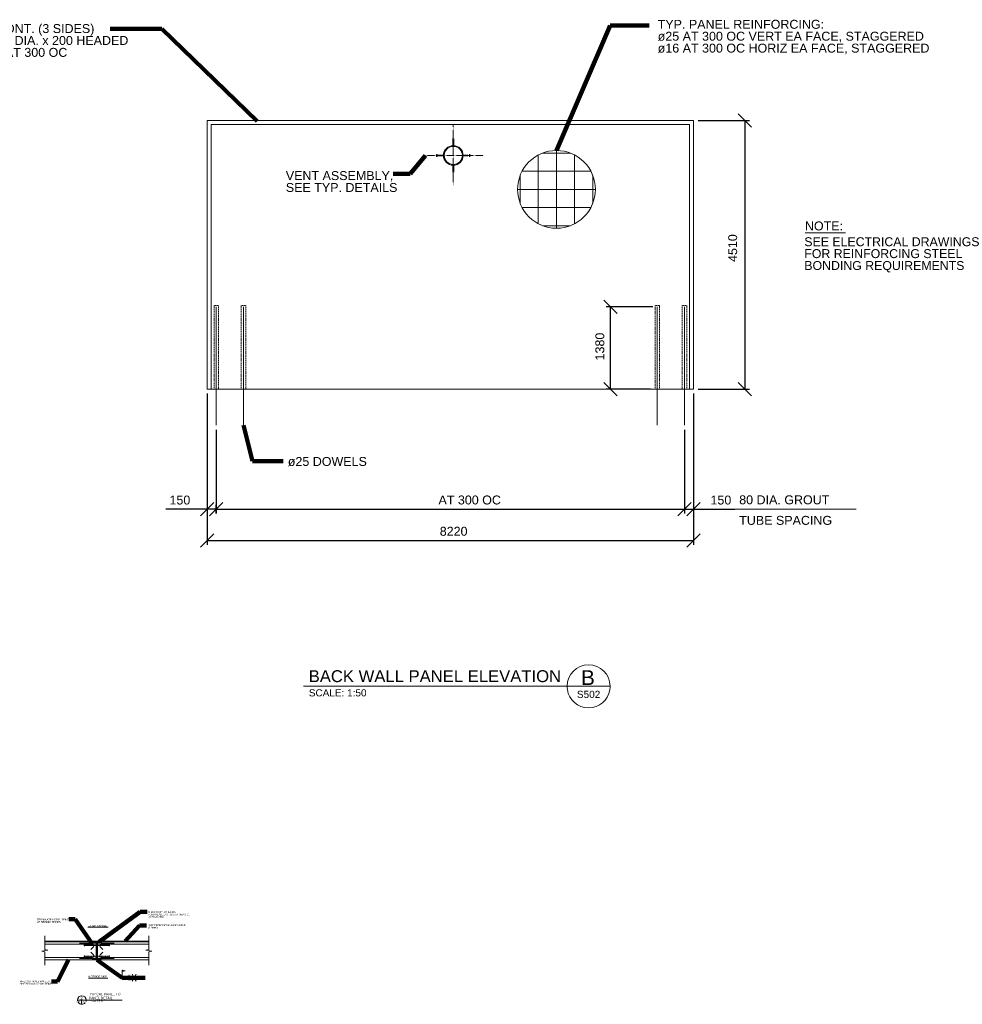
# Model space of a CAD drawing. Header units: inches. Extents: x -17073 to 14321, y -791 to 15809.
# Tile 2 of 2: x -1508 to 14321, y -746 to 15796. Entities that reach past the tile are written whole.
import ezdxf

# ---------------------------------------------------------------- set-up
doc = ezdxf.new("R2010")
doc.units = ezdxf.units.IN
doc.header["$LTSCALE"] = 0.5
doc.header["$MEASUREMENT"] = 0
for name, pattern in [('CENTER2', [1.125, 0.75, -0.125, 0.125, -0.125]), ('DASHED', [0.75, 0.5, -0.25]), ('DGN2', [40.699456, 20.349728, -20.349728]), ('DGN3', [61.049184, 40.699456, -20.349728]), ('HIDDEN2', [0.1875, 0.125, -0.0625])]:
    doc.linetypes.add(name, pattern=pattern)
doc.layers.get('Defpoints').update_dxf_attribs({"color": 5, "lineweight": 0})
for name, color, linetype, lineweight in [('G-ANN-TTLB', 7, 'Continuous', 0), ('G-ANNO-DIM', 1, 'Continuous', 0), ('G-ANNO-TEXT', 7, 'Continuous', 0), ('Level 1', 7, 'Continuous', 0), ('S-ANNO-DIMS', 2, 'Continuous', 0), ('S-ANNO-TEXT', 3, 'Continuous', 0), ('S-FNDN-WALL-CONC', 4, 'Continuous', 0), ('S-REIN-RBAR', 5, 'Continuous', 13), ('S-SECT-RBAR', 5, 'Continuous', 0), ('S-STRL-MISC', 2, 'Continuous', 0), ('S-WALL-LOAD', 3, 'Continuous', 13)]:
    doc.layers.add(name, color=color, linetype=linetype, lineweight=lineweight)
doc.styles.add('1 10', font='arial.ttf', dxfattribs={"height": 30})
doc.styles.add('1 20', font='arial.ttf', dxfattribs={"height": 60})
doc.styles.add('1 50', font='arial.ttf', dxfattribs={"height": 150})
doc.styles.get("Standard").update_dxf_attribs({"font": 'ARCHSTYL.shx', "width": 0.75, "height": 50.8})
doc.styles.add('SUBTITLE 4.7625', font='romans.shx', dxfattribs={"width": 0.8, "height": 4762.5})
doc.styles.add('TITLE20', font='simplex.shx', dxfattribs={"height": 127000})
doc.dimstyles.new('1 10', dxfattribs={"dimtxt": 30, "dimasz": 45, "dimexe": 15, "dimexo": 15, "dimgap": 15, "dimtad": 1, "dimdec": 0, "dimlfac": 0.003281, "dimzin": 11, "dimdsep": 46, "dimlunit": 3, "dimtxsty": '1 10', "dimblk1": 'OBLIQUE', "dimblk2": 'OBLIQUE', "dimsah": 1, "dimcen": 0, "dimadec": 4, "dimazin": 3, "dimtfac": 1, "dimtdec": 0, "dimtix": 1, "dimtofl": 0, "dimtmove": 0, "dimatfit": 3, "dimfxl": 1, "dimtolj": 1, "dimtzin": 0, "dimarcsym": 0})
doc.dimstyles.new('1 20', dxfattribs={"dimtxt": 60, "dimasz": 90, "dimexe": 30, "dimexo": 30, "dimgap": 30, "dimtad": 1, "dimdec": 0, "dimlfac": 0.003281, "dimzin": 11, "dimdsep": 46, "dimlunit": 3, "dimtxsty": '1 20', "dimblk1": 'OBLIQUE', "dimblk2": 'OBLIQUE', "dimsah": 1, "dimcen": 0, "dimadec": 4, "dimazin": 3, "dimtfac": 1, "dimtdec": 0, "dimtix": 1, "dimtofl": 0, "dimtmove": 0, "dimatfit": 3, "dimfxl": 1, "dimtolj": 1, "dimtzin": 0, "dimarcsym": 0})
doc.dimstyles.new('1 50', dxfattribs={"dimtxt": 150, "dimasz": 225, "dimexe": 75, "dimexo": 75, "dimgap": 75, "dimtad": 1, "dimdec": 0, "dimlfac": 0.003281, "dimzin": 11, "dimdsep": 46, "dimlunit": 5, "dimtxsty": '1 50', "dimblk1": 'OBLIQUE', "dimblk2": 'OBLIQUE', "dimsah": 1, "dimcen": 0, "dimadec": 4, "dimazin": 3, "dimtfac": 1, "dimtdec": 0, "dimtix": 1, "dimtofl": 0, "dimtmove": 0, "dimatfit": 3, "dimfxl": 1, "dimtolj": 1, "dimtzin": 0, "dimarcsym": 0})

# ---------------------------------------------------------------- blocks, each defined once
blk = doc.blocks.new('AnonymousCell')
at = {"layer": 'G-ANNO-TEXT', "linetype": 'DGN2'}
for p, q in [((-102, 10), (-102, -10)), ((-92, 13), (-98, 13)), ((-89, 10), (-89, -10)), ((102, 6), (-89, 6)), ((-92, -13), (-98, -13))]:
    blk.add_line(p, q, dxfattribs=at)
at = {"layer": 'G-ANNO-TEXT', "linetype": 'DGN2', "flags": 128}
blk.add_lwpolyline([(102, 6), (102, -6), (-89, -6)], dxfattribs=at)
at = {"layer": 'G-ANNO-TEXT', "linetype": 'DGN2'}
for centre, start, end in [((-98, 10), 90, 180), ((-92, 10), 0, 90), ((-98, -10), 180, 270), ((-92, -10), 270, 0)]:
    blk.add_arc(centre, 3.17, start, end, dxfattribs=at)
blk = doc.blocks.new('AnonymousCell1')
at = {"layer": 'G-ANNO-TEXT'}
for p, q in [((-102, -10), (-102, 10)), ((-92, 13), (-98, 13)), ((-89, -10), (-89, 10)), ((-92, -13), (-98, -13)), ((102, -6), (-89, -6))]:
    blk.add_line(p, q, dxfattribs=at)
at = {"layer": 'G-ANNO-TEXT', "flags": 128}
blk.add_lwpolyline([(102, -6), (102, 6), (-89, 6)], dxfattribs=at)
at = {"layer": 'G-ANNO-TEXT'}
for centre, start, end in [((-98, 10), 90, 180), ((-92, 10), 0, 90), ((-98, -10), 180, 270), ((-92, -10), 270, 0)]:
    blk.add_arc(centre, 3.17, start, end, dxfattribs=at)
blk = doc.blocks.new('AnonymousCell2')
at = {"layer": 'G-ANNO-TEXT', "linetype": 'DGN2'}
for p, q in [((-102, 6), (89, 6)), ((89, 10), (89, -10)), ((92, 13), (98, 13)), ((102, 10), (102, -10)), ((92, -13), (98, -13))]:
    blk.add_line(p, q, dxfattribs=at)
at = {"layer": 'G-ANNO-TEXT', "linetype": 'DGN2', "flags": 128}
blk.add_lwpolyline([(-102, 6), (-102, -6), (89, -6)], dxfattribs=at)
at = {"layer": 'G-ANNO-TEXT', "linetype": 'DGN2'}
for centre, start, end in [((92, 10), 90, 180), ((98, 10), 0, 90), ((92, -10), 180, 270), ((98, -10), 270, 0)]:
    blk.add_arc(centre, 3.17, start, end, dxfattribs=at)
blk = doc.blocks.new('AnonymousCell3')
at = {"layer": 'G-ANNO-TEXT'}
for p, q in [((89, -10), (89, 10)), ((92, 13), (98, 13)), ((102, -10), (102, 10)), ((-102, -6), (89, -6)), ((92, -13), (98, -13))]:
    blk.add_line(p, q, dxfattribs=at)
at = {"layer": 'G-ANNO-TEXT', "flags": 128}
blk.add_lwpolyline([(-102, -6), (-102, 6), (89, 6)], dxfattribs=at)
at = {"layer": 'G-ANNO-TEXT'}
for centre, start, end in [((92, 10), 90, 180), ((98, 10), 0, 90), ((92, -10), 180, 270), ((98, -10), 270, 0)]:
    blk.add_arc(centre, 3.17, start, end, dxfattribs=at)
blk = doc.blocks.new('_Oblique')
at = {"color": 0, "linetype": 'ByBlock', "lineweight": -2}
blk.add_line((-0.5, -0.5), (0.5, 0.5), dxfattribs=at)
blk = doc.blocks.new('field')
at = {"layer": 'Level 1'}
for p, q in [((0, 0), (0, 127)), ((48, 114), (0, 127)), ((48, 114), (0, 102))]:
    blk.add_line(p, q, dxfattribs=at)
at = {"layer": 'Level 1', "flags": 128}
for points in [[(1, 126), (44, 114), (1, 103), (1, 126)], [(2, 124), (40, 114), (2, 104), (2, 124)], [(3, 123), (36, 114), (3, 105), (3, 123)], [(4, 122), (32, 114), (4, 107), (4, 122)], [(5, 120), (28, 114), (5, 108), (5, 120)], [(6, 119), (24, 114), (6, 109), (6, 119)], [(7, 111), (7, 118), (20, 114), (7, 111)], [(8, 112), (8, 116), (16, 114), (8, 112)], [(9, 113), (9, 115), (12, 114), (9, 113)]]:
    blk.add_lwpolyline(points, dxfattribs=at)
blk = doc.blocks.new('*D78')
at = {"layer": 'Defpoints', "color": 0, "lineweight": 0, "transparency": 16777216}
for p in [(9809, 14101), (9809, 9591), (10671, 9591)]:
    blk.add_point(p, dxfattribs=at)
at = {"layer": 'G-ANNO-DIM', "color": 0, "lineweight": -2, "transparency": 16777216}
for p, q in [((9884, 14101), (10746, 14101)), ((10671, 14101), (10671, 9591)), ((9884, 9591), (10746, 9591))]:
    blk.add_line(p, q, dxfattribs=at)
at = {"layer": 'G-ANNO-DIM', "color": 0, "lineweight": -2, "transparency": 16777216, "xscale": 225, "yscale": 225, "zscale": 225}
for p, rotation in [((10671, 14101), 90), ((10671, 9591), 270)]:
    blk.add_blockref('_Oblique', p, dxfattribs=dict(at, rotation=rotation))
at = {"layer": 'G-ANNO-DIM', "color": 0, "transparency": 16777216, "insert": (10466, 11959), "char_height": 150, "attachment_point": 5, "rotation": 90, "style": '1 50'}
blk.add_mtext('\\A1;{\\C256;4510}', dxfattribs=at)
blk = doc.blocks.new('*D79')
at = {"layer": 'Defpoints', "color": 0, "lineweight": 0, "transparency": 16777216}
for p in [(1640, 9591), (9809, 9591), (9809, 7048)]:
    blk.add_point(p, dxfattribs=at)
at = {"layer": 'G-ANNO-DIM', "color": 0, "lineweight": -2, "transparency": 16777216}
for p, q in [((1640, 9516), (1640, 6973)), ((9809, 9516), (9809, 6973)), ((1640, 7048), (9809, 7048))]:
    blk.add_line(p, q, dxfattribs=at)
at = {"layer": 'G-ANNO-DIM', "color": 0, "lineweight": -2, "transparency": 16777216, "xscale": 225, "yscale": 225, "zscale": 225, "rotation": 180}
blk.add_blockref('_Oblique', (1640, 7048), dxfattribs=at)
at = {"layer": 'G-ANNO-DIM', "color": 0, "lineweight": -2, "transparency": 16777216, "xscale": 225, "yscale": 225, "zscale": 225}
blk.add_blockref('_Oblique', (9809, 7048), dxfattribs=at)
at = {"layer": 'G-ANNO-DIM', "color": 0, "transparency": 16777216, "insert": (5779, 7200), "char_height": 150, "attachment_point": 5, "style": '1 50'}
blk.add_mtext('\\A1;{\\C256;8220}', dxfattribs=at)
blk = doc.blocks.new('*D80')
at = {"layer": 'Defpoints', "color": 0, "lineweight": 0, "transparency": 16777216}
for p in [(1640, 9591), (1793, 8981), (1793, 7573)]:
    blk.add_point(p, dxfattribs=at)
at = {"layer": 'G-ANNO-DIM', "color": 0, "lineweight": -2, "transparency": 16777216}
for p, q in [((1640, 9516), (1640, 7498)), ((1793, 8906), (1793, 7498)), ((1640, 7573), (948, 7573)), ((1793, 7573), (1640, 7573))]:
    blk.add_line(p, q, dxfattribs=at)
at = {"layer": 'G-ANNO-DIM', "color": 0, "lineweight": -2, "transparency": 16777216, "xscale": 225, "yscale": 225, "zscale": 225, "rotation": 180}
blk.add_blockref('_Oblique', (1640, 7573), dxfattribs=at)
at = {"layer": 'G-ANNO-DIM', "color": 0, "lineweight": -2, "transparency": 16777216, "xscale": 225, "yscale": 225, "zscale": 225}
blk.add_blockref('_Oblique', (1793, 7573), dxfattribs=at)
at = {"layer": 'G-ANNO-DIM', "color": 0, "transparency": 16777216, "insert": (1182, 7725), "char_height": 150, "attachment_point": 5, "style": '1 50'}
blk.add_mtext('\\A1;{\\C256;150}', dxfattribs=at)
blk = doc.blocks.new('*D81')
at = {"layer": 'Defpoints', "color": 0, "lineweight": 0, "transparency": 16777216}
for p in [(8415, 10971), (9199, 10971), (9161, 9591)]:
    blk.add_point(p, dxfattribs=at)
at = {"layer": 'G-ANNO-DIM', "color": 0, "lineweight": -2, "transparency": 16777216}
for p, q in [((9124, 10971), (8340, 10971)), ((8415, 9591), (8415, 10971)), ((9086, 9591), (8340, 9591))]:
    blk.add_line(p, q, dxfattribs=at)
at = {"layer": 'G-ANNO-DIM', "color": 0, "lineweight": -2, "transparency": 16777216, "xscale": 225, "yscale": 225, "zscale": 225}
for p, rotation in [((8415, 10971), 90), ((8415, 9591), 270)]:
    blk.add_blockref('_Oblique', p, dxfattribs=dict(at, rotation=rotation))
at = {"layer": 'G-ANNO-DIM', "color": 0, "transparency": 16777216, "insert": (8235, 10305), "char_height": 150, "attachment_point": 5, "rotation": 90, "style": '1 50'}
blk.add_mtext('\\A1;{\\C256;1380}', dxfattribs=at)
blk = doc.blocks.new('*D85')
at = {"layer": 'Defpoints', "color": 0, "lineweight": 0, "transparency": 16777216}
for p in [(9656, 8981), (9656, 7573), (1793, 7423)]:
    blk.add_point(p, dxfattribs=at)
at = {"layer": 'G-ANNO-DIM', "color": 0, "lineweight": -2, "transparency": 16777216}
for p, q in [((9656, 8906), (9656, 7498)), ((1793, 7498), (1793, 7648)), ((1793, 7573), (9656, 7573))]:
    blk.add_line(p, q, dxfattribs=at)
at = {"layer": 'G-ANNO-DIM', "color": 0, "lineweight": -2, "transparency": 16777216, "xscale": 225, "yscale": 225, "zscale": 225, "rotation": 180}
blk.add_blockref('_Oblique', (1793, 7573), dxfattribs=at)
at = {"layer": 'G-ANNO-DIM', "color": 0, "lineweight": -2, "transparency": 16777216, "xscale": 225, "yscale": 225, "zscale": 225}
blk.add_blockref('_Oblique', (9656, 7573), dxfattribs=at)
at = {"layer": 'G-ANNO-DIM', "color": 0, "transparency": 16777216, "insert": (6049, 7726), "char_height": 150, "attachment_point": 5, "style": '1 50'}
blk.add_mtext('\\A1;{\\C256;AT 300 OC}', dxfattribs=at)
blk = doc.blocks.new('*D86')
at = {"layer": 'Defpoints', "color": 0, "lineweight": 0, "transparency": 16777216}
for p in [(9809, 9591), (9656, 8981), (9656, 7573)]:
    blk.add_point(p, dxfattribs=at)
at = {"layer": 'G-ANNO-DIM', "color": 0, "lineweight": -2, "transparency": 16777216}
for p, q in [((9809, 9516), (9809, 7498)), ((9656, 8906), (9656, 7498)), ((9656, 7573), (9809, 7573)), ((9809, 7573), (10500, 7573))]:
    blk.add_line(p, q, dxfattribs=at)
at = {"layer": 'G-ANNO-DIM', "color": 0, "lineweight": -2, "transparency": 16777216, "xscale": 225, "yscale": 225, "zscale": 225, "rotation": 180}
blk.add_blockref('_Oblique', (9656, 7573), dxfattribs=at)
at = {"layer": 'G-ANNO-DIM', "color": 0, "lineweight": -2, "transparency": 16777216, "xscale": 225, "yscale": 225, "zscale": 225}
blk.add_blockref('_Oblique', (9809, 7573), dxfattribs=at)
at = {"layer": 'G-ANNO-DIM', "color": 0, "transparency": 16777216, "insert": (10267, 7725), "char_height": 150, "attachment_point": 5, "style": '1 50'}
blk.add_mtext('\\A1;150', dxfattribs=at)

msp = doc.modelspace()

# ---------------------------------------------------------------- hatches: boundary and pattern name
at = {"layer": 'G-ANNO-TEXT'}
h = msp.add_hatch(dxfattribs=at)
h.set_pattern_fill('USER', color=256, scale=6.35, angle=135, style=0, pattern_type=0)
h.set_pattern_definition([(135, (-1384.7645, 352.395), (-4.490128, -4.490128), [])])
h.paths.add_polyline_path([(660.3, 301.9), (660.3, 314.3), (660.3, 314.3), (-1085.9, 314.3), (-1085.9, 301.6), (660.3, 301.6)])

# ---------------------------------------------------------------- linework, layer by layer
at = {"layer": 'G-ANN-TTLB', "color": 7, "linetype": 'Continuous', "lineweight": 13}
for p, q in [((3258, 4596.4, 4297.6), (8406.6, 4596.4, 4297.6)), ((-538.9, -674.1), (213.1, -674.1))]:
    msp.add_line(p, q, dxfattribs=at)
at = {"layer": 'G-ANN-TTLB', "color": 7, "linetype": 'Continuous', "lineweight": 0}
msp.add_line((-538.9, -674.1), (-284.2, -674.1), dxfattribs=at)
for centre, radius, start, end in [((8045.7, 4596.4, 4297.6), 360.9, 0, 180), ((8045.7, 4596.4, 4297.6), 361, 180, 188.86916), ((8045.7, 4596.4, 4297.6), 361, 188.86916, 350.56955), ((8045.7, 4596.4, 4297.6), 361, 350.56955, 0), ((-466.7, -674.1), 72.2, 0, 180), ((-466.7, -674.1), 72.2, 180, 188.86916), ((-466.7, -674.1), 72.2, 216.8075, 321.02453), ((-466.7, -674.1), 72.2, 350.56955, 0)]:
    msp.add_arc(centre, radius, start, end, dxfattribs=at)
at = {"layer": 'G-ANNO-DIM'}
msp.add_line((10262.4, 7573.1), (12540.2, 7573.1), dxfattribs=at)
at = {"layer": 'G-ANNO-TEXT'}
for p, q in [((11683.5, 12217.4), (12358.3, 12217.4)), ((-364.1, 549.2), (-22, 549.2)), ((-353.8, -307), (-25.7, -307)), ((413.8, -300.5), (379.3, -240.7)), ((413.8, -299), (379.3, -358.9)), ((413.8, -300.5), (448.4, -240.7)), ((413.8, -299), (448.4, -358.9)), ((-468.9, -674.1), (-468.9, -746.3))]:
    msp.add_line(p, q, dxfattribs=at)
at = {"layer": 'G-ANNO-TEXT', "linetype": 'DGN3', "extrusion": (0, 0, -1), "flags": 128}
for points in [[(-1831.1, 9591.3), (-1755.1, 9591.3), (-1755.1, 10995.9), (-1831.1, 10995.9), (-1831.1, 9591.3)], [(-2287.6, 9591.3), (-2211.6, 9591.3), (-2211.6, 10995.9), (-2287.6, 10995.9), (-2287.6, 9591.3)]]:
    msp.add_lwpolyline(points, dxfattribs=at)
at = {"layer": 'G-ANNO-TEXT', "linetype": 'DGN3', "flags": 128}
for points in [[(9161.2, 9591.3), (9237.2, 9591.3), (9237.2, 10996.5), (9161.2, 10996.5), (9161.2, 9591.3)], [(9618.2, 9591.3), (9694.2, 9591.3), (9694.2, 10996.1), (9618.2, 10996.1), (9618.2, 9591.3)]]:
    msp.add_lwpolyline(points, dxfattribs=at)
at = {"layer": 'G-ANNO-TEXT', "flags": 128}
for points in [[(-1085.9, 403.3), (-1085.9, 314.4), (-1085.9, 176.6), (-1037.7, 165.6), (-1134.1, 148.7), (-1085.9, 137.7), (-1085.9, -88.4)], [(660.3, 403.3), (660.3, 314.4), (660.3, 176.6), (612, 165.6), (708.5, 148.7), (660.3, 137.7), (660.3, -88.4)], [(660.3, 301.9), (660.3, 314.3), (660.3, 314.3), (-1085.9, 314.3), (-1085.9, 301.6), (660.3, 301.6), (660.3, 301.9)]]:
    msp.add_lwpolyline(points, dxfattribs=at)
at = {"layer": 'Level 1', "flags": 128}
for points in [[(-230.3, 288.5), (-281.7, 292.8), (-281.7, 292.8, -0.3734409), (-288.3, 300.4), (-288.3, 300.4), (-288.3, 301.6), (-212.8, 301.6), (-212.8, 1.8), (-288.3, 1.8), (-288.3, 3), (-288.3, 3), (-288.3, 3, -0.3734409), (-281.7, 10.5), (-281.7, 10.5), (-230.3, 14.9), (-230.3, 14.9, 0.3666986), (-223.9, 22.4), (-223.9, 22.4), (-223.9, 280.9), (-223.9, 280.9, 0.3666986), (-230.3, 288.5)], [(-195.3, 288.5), (-144, 292.8), (-143.9, 292.8, 0.3734409), (-137.4, 300.4), (-137.4, 300.4), (-137.4, 301.6), (-212.8, 301.6), (-212.8, 1.8), (-137.4, 1.8), (-137.4, 3), (-137.4, 3), (-137.4, 3, 0.3734409), (-143.9, 10.5), (-144, 10.5), (-195.3, 14.9), (-195.4, 14.9, -0.3666986), (-201.7, 22.4), (-201.7, 22.4), (-201.7, 280.9), (-201.7, 280.9, -0.3666986), (-195.3, 288.5)]]:
    msp.add_lwpolyline(points, format="xyb", dxfattribs=at)
at = {"layer": 'S-ANNO-DIMS', "linetype": 'CENTER2', "ltscale": 0.5}
for p, q in [((5773.2, 14030.3), (5773.2, 13017.4)), ((6274, 13515.3), (5304, 13515.3))]:
    msp.add_line(p, q, dxfattribs=at)
at = {"layer": 'S-ANNO-TEXT', "color": 2}
msp.add_line((1793.1, 8901.8), (1793.1, 7625.9), dxfattribs=at)
at = {"layer": 'S-ANNO-TEXT'}
for radius in [165, 152]:
    msp.add_circle((5773.2, 13515.3), radius, dxfattribs=at)
at = {"layer": 'S-FNDN-WALL-CONC', "extrusion": (0, 0, -1), "flags": 128}
msp.add_lwpolyline([(-1640.1, 14101.4), (-9808.7, 14101.4), (-9808.7, 9591.3), (-1640.1, 9591.3), (-1640.1, 14101.4)], dxfattribs=at)
at = {"layer": 'S-FNDN-WALL-CONC'}
msp.add_circle((7506.2, 12945.4), 653, dxfattribs=at)
at = {"layer": 'S-REIN-RBAR'}
for p, q in [((-287.4, 263.5), (-1085.9, 263.5)), ((-225.7, 278.2), (-505.1, 278.2)), ((-268.4, 217.6), (-314.2, 171.9)), ((-199.9, 278.2), (79.5, 278.2)), ((-157.2, 217.6), (-111.4, 171.9)), ((-138.2, 263.5), (660.3, 263.5)), ((-287.4, 39.9), (-1085.9, 39.9)), ((-225.7, 25.2), (-505.1, 25.2)), ((-268.4, 85.7), (-314.2, 131.5)), ((-199.9, 25.2), (79.5, 25.2)), ((-157.2, 85.7), (-111.4, 131.5)), ((-138.2, 39.9), (660.3, 39.9))]:
    msp.add_line(p, q, dxfattribs=at)
for centre, start, end in [((-287.4, 236.6), 315, 90), ((-138.2, 236.6), 90, 225), ((-287.4, 66.7), 270, 45), ((-138.2, 66.7), 135, 270)]:
    msp.add_arc(centre, 26.9, start, end, dxfattribs=at)
at = {"layer": 'S-SECT-RBAR'}
for p, q in [((7506.2, 12292.4), (7506.2, 13598.4)), ((7201.2, 12368), (7201.2, 13522.8)), ((7739.1, 13555.4), (7273.2, 13555.4)), ((7811.2, 12368), (7811.2, 13522.8)), ((8083.5, 13250.4), (6928.8, 13250.4)), ((6896.2, 12712.4), (6896.2, 13178.4)), ((8116.2, 12712.4), (8116.2, 13178.4)), ((8159.1, 12945.4), (6853.2, 12945.4)), ((8083.5, 12640.4), (6928.8, 12640.4)), ((7739.1, 12335.4), (7273.2, 12335.4)), ((1793.1, 8981.3), (1793.1, 10971.6)), ((2249.6, 8981.3), (2249.6, 10971.6)), ((9199.2, 8981.3), (9199.2, 10971.4)), ((9656.2, 8981.3), (9656.2, 10971.4))]:
    msp.add_line(p, q, dxfattribs=at)
at = {"layer": 'S-STRL-MISC'}
for p, q in [((1706.1, 9591.3), (1706.1, 14035.3)), ((1706.1, 14035.3), (9742.7, 14035.3)), ((9742.7, 14035.3), (9742.7, 9591.3))]:
    msp.add_line(p, q, dxfattribs=at)
at = {"layer": 'S-STRL-MISC', "linetype": 'HIDDEN2', "ltscale": 0.75}
for p, q in [((5766, 13680.2), (5766, 13782.2)), ((5780.3, 13680.2), (5780.3, 13782.2)), ((5608.4, 13521.2), (5506.4, 13521.2)), ((5608.4, 13506.9), (5506.4, 13506.9)), ((5938, 13522.5), (6040, 13522.5)), ((5938, 13508.2), (6040, 13508.2)), ((5766.6, 13350.5), (5766.6, 13248.5)), ((5780.9, 13350.5), (5780.9, 13248.5))]:
    msp.add_line(p, q, dxfattribs=at)
at = {"layer": 'S-STRL-MISC', "linetype": 'HIDDEN2', "ltscale": 0.5, "flags": 128}
for points in [[(5756.5, 13782.2), (5789.8, 13782.2), (5789.8, 13796.5), (5756.5, 13796.5), (5756.5, 13782.2)], [(5506.4, 13497.4), (5506.4, 13530.7), (5492.1, 13530.7), (5492.1, 13497.4), (5506.4, 13497.4)]]:
    msp.add_lwpolyline(points, dxfattribs=at)
at = {"layer": 'S-STRL-MISC', "linetype": 'HIDDEN2', "ltscale": 0.5, "extrusion": (0, 0, -1), "flags": 128}
for points in [[(-6040, 13498.7), (-6040, 13532), (-6054.3, 13532), (-6054.3, 13498.7), (-6040, 13498.7)], [(-5757.1, 13248.5), (-5790.4, 13248.5), (-5790.4, 13234.2), (-5757.1, 13234.2), (-5757.1, 13248.5)]]:
    msp.add_lwpolyline(points, dxfattribs=at)
at = {"layer": 'S-WALL-LOAD'}
for p, q in [((-288.3, 301.6), (-1085.9, 301.6)), ((-137.4, 301.6), (660.3, 301.6)), ((-288.3, 1.8), (-1085.9, 1.8)), ((-137.4, 1.8), (660.3, 1.8))]:
    msp.add_line(p, q, dxfattribs=at)

# ---------------------------------------------------------------- block references
at = {"color": 7, "linetype": 'Continuous', "lineweight": 0}
for name, p in [('AnonymousCell1', (-325.5, 246.9)), ('AnonymousCell3', (-100.1, 246.9)), ('field', (215.1, -299.8))]:
    msp.add_blockref(name, p, dxfattribs=at)
at = {"color": 7, "linetype": 'DASHED', "lineweight": 0}
for name, p in [('AnonymousCell', (-325.5, 56.5)), ('AnonymousCell2', (-100.1, 56.5))]:
    msp.add_blockref(name, p, dxfattribs=at)

# ---------------------------------------------------------------- texts
at = {"layer": 'G-ANN-TTLB', "color": 7, "linetype": 'Continuous', "lineweight": 13, "attachment_point": 7}
for s, insert, char_height, style in [('BACK WALL PANEL ELEVATION', (3345.1, 4664.1, 4297.6), 200, '1 50'), ('{\\fArial|b0|i0|c0|p34;\\W1;TYPICAL PANEL-TO-\\PPANEL DETAIL}', (-343.6, -660.6), 40, 'SUBTITLE 4.7625')]:
    msp.add_mtext(s, dxfattribs=dict(at, insert=insert, char_height=char_height, style=style))
at = {"layer": 'G-ANN-TTLB', "color": 7, "linetype": 'Continuous', "lineweight": 0}
for s, insert, char_height, attachment_point, style in [('{\\fArial|b0|i0|c0|p34;B}', (8034.6, 4742.5, 4297.6), 250, 5, 'TITLE20'), ('SCALE: 1:50', (3831.4, 4425, 4297.6), 120, 8, '1 50'), ('{\\fArial|b0|i0|c0|p34;S502}', (8045.7, 4399.4, 4297.6), 120, 8, 'TITLE20'), ('{\\fArial|b0|i0|c0|p34;2}', (-468.9, -644), 50, 5, 'TITLE20'), ('{\\fArial|b0|i0|c0|p34;S101}', (-521.1, -713.5), 24, 8, 'TITLE20'), ('{\\fArial|b0|i0|c0|p34;S502}', (-422.2, -713.5), 24, 8, 'TITLE20')]:
    msp.add_mtext(s, dxfattribs=dict(at, insert=insert, char_height=char_height, attachment_point=attachment_point, style=style))
at = {"layer": 'G-ANN-TTLB', "color": 7, "linetype": 'Continuous', "lineweight": 0, "insert": (-203.3, -708.4), "char_height": 24, "attachment_point": 8}
msp.add_mtext('{\\fArial|b0|i0|c0|p34;\\W1;SCALE: 1:10}', dxfattribs=at)
at = {"layer": 'G-ANNO-DIM', "color": 7, "char_height": 150, "attachment_point": 1, "line_spacing_factor": 0.8}
for s, insert, style in [('U 300 CONT. (3 SIDES)\\PW/ (2)-14 DIA. x 200 HEADED \\PSTUDS AT 300 OC', (-2525, 15722.4), '1 20'), ('TYP. PANEL REINFORCING:\\Pø25 AT 300 OC VERT EA FACE, STAGGERED\\Pø16 AT 300 OC HORIZ EA FACE, STAGGERED', (9205.8, 15793.7), '1 50'), ('NOTE:', (11678.3, 12406), '1 50'), ('SEE ELECTRICAL DRAWINGS\\PFOR REINFORCING STEEL\\PBONDING REQUIREMENTS', (11668.3, 12141), '1 50'), ('ø25 DOWELS', (2994.5, 8449), '1 50')]:
    msp.add_mtext(s, dxfattribs=dict(at, insert=insert, style=style))
at = {"layer": 'G-ANNO-TEXT', "color": 7, "attachment_point": 1, "line_spacing_factor": 0.8}
for s, insert, char_height, style in [('VENT ASSEMBLY,\\PSEE TYP. DETAILS', (2960.8, 13252.1), 150, '1 50'), ('80 DIA. GROUT', (10574.9, 7804.7), 150, '1 50'), ('TUBE SPACING', (10574.9, 7459.7), 150, '1 50'), ('TERMINATE HORIZ. REINF.\\PW/ SEISMIC HOOKS', (-1216.6, 692.5), 30, '1 10'), ('U 300 CONT. W/ 14 DIA.\\Px 200 HEADED STUDS AT 300 O.C., \\PSTAGGERED.', (651.3, 819.1), 30, '1 10'), ('EXTERIOR SIDE', (-361.7, 588.8), 30, '1 10'), ('WATERPROOFING MEMBRANE\\P(1.5mm)', (649, 597.8), 30, '1 10'), ('INTERIOR SIDE', (-354.1, -265.3), 30, '1 10'), ('10', (307.7, -249.7), 30, '1 10'), ('10', (312.5, -313.2), 30, '1 10'), ('PRECAST WALL PANELS,\\PSEE SECTONS FOR REINF.', (-1504.6, -347.3), 30, '1 10')]:
    msp.add_mtext(s, dxfattribs=dict(at, insert=insert, char_height=char_height, style=style))

# ---------------------------------------------------------------- dimensions: what is measured, and where the dimension line sits
at = {"layer": 'G-ANNO-DIM'}
for base, p1, p2, angle, override, picture, middle, turn in [((10671.1, 9591.3), (9808.7, 14101.4), (9808.7, 9591.3), 270, {"dimlfac": 1, "dimtmove": 2, "dimfrac": 2}, '*D78', (10466.2, 11958.5), 270), ((8414.8, 10971.4), (9161.2, 9591.3), (9199.2, 10971.4), 90, {"dimscale": 1, "dimtxt": 150, "dimasz": 225, "dimexe": 75, "dimexo": 75, "dimgap": 75, "dimtad": 1, "dimtih": 0, "dimtoh": 0, "dimlfac": 1, "dimblk1": 'Oblique', "dimblk2": 'Oblique', "dimsah": 1, "dimcen": 0, "dimse1": 0, "dimse2": 0, "dimtol": 0, "dimtfac": 1, "dimtix": 1, "dimtofl": 0, "dimtmove": 2, "dimatfit": 3, "dimfrac": 2}, '*D81', (8234.8, 10305.2), 90)]:
    dim = msp.add_linear_dim(base=base, p1=p1, p2=p2, angle=angle, text='{\\C256;<>}', dimstyle='1 50', override=override, dxfattribs=at)
    dim.commit()
    dim.dimension.update_dxf_attribs({"geometry": picture, "text_midpoint": middle, "dimtype": 160, "text_rotation": turn})
for base, p1, p2, text, override, picture, middle in [((1793.1, 7573.1), (1640.1, 9591.3), (1793.1, 8981.3), '{\\C256;150}', {"dimscale": 1, "dimtxt": 150, "dimasz": 225, "dimexe": 75, "dimexo": 75, "dimgap": 75, "dimtad": 1, "dimtih": 0, "dimtoh": 0, "dimlfac": 1, "dimblk1": 'Oblique', "dimblk2": 'Oblique', "dimsah": 1, "dimcen": 0, "dimse1": 0, "dimse2": 0, "dimtol": 0, "dimtfac": 1, "dimtix": 1, "dimtofl": 0, "dimatfit": 3, "dimfrac": 2}, '*D80', (1181.7, 7573.1)), ((9808.7, 7048.5), (1640.1, 9591.3), (9808.7, 9591.3), '{\\C256;8220}', {"dimscale": 1, "dimtxt": 150, "dimasz": 225, "dimexe": 75, "dimexo": 75, "dimgap": 75, "dimtad": 1, "dimtih": 0, "dimtoh": 0, "dimlfac": 1, "dimblk1": 'Oblique', "dimblk2": 'Oblique', "dimsah": 1, "dimcen": 0, "dimse1": 0, "dimse2": 0, "dimtol": 0, "dimtfac": 1, "dimtix": 1, "dimtofl": 0, "dimatfit": 3, "dimfrac": 2}, '*D79', (5779.1, 7048.5)), ((9656.2, 7573.1), (9808.7, 9591.3), (9656.2, 8981.3), '150', {"dimlfac": 1, "dimpost": '<>', "dimfrac": 2}, '*D86', (10267, 7573.1)), ((9656.2, 7573.1), (1793.1, 7423.1), (9656.2, 8981.3), '{\\C256;AT 300 OC}', {"dimscale": 1, "dimtxt": 150, "dimasz": 225, "dimexe": 75, "dimexo": 75, "dimgap": 75, "dimtad": 1, "dimtih": 0, "dimtoh": 0, "dimlfac": 1, "dimblk1": 'Oblique', "dimblk2": 'Oblique', "dimsah": 1, "dimcen": 0, "dimse1": 0, "dimse2": 0, "dimtol": 0, "dimtfac": 1, "dimtix": 1, "dimtofl": 0, "dimatfit": 3, "dimfrac": 2}, '*D85', (6048.9, 7573.1))]:
    dim = msp.add_linear_dim(base=base, p1=p1, p2=p2, text=text, dimstyle='1 50', override=override, dxfattribs=at)
    dim.commit()
    dim.dimension.update_dxf_attribs({"geometry": picture, "text_midpoint": middle, "dimtype": 160})

# ---------------------------------------------------------------- leaders
at = {"layer": 'G-ANNO-TEXT', "linetype": 'Continuous', "lineweight": 0}
for points in [[(2479.5, 14090.7), (878.7, 15643.5), (9.1, 15643.5)], [(7506.2, 13598.4), (8409.2, 15700.3), (9063.9, 15700.3)], [(5304, 13515.3), (5050.2, 13208.3), (4762.4, 13208.3)], [(2250.1, 8981.3), (2401, 8377.9), (2916.6, 8377.9)]]:
    msp.add_leader(points, dimstyle='1 10', override={"dimscale": 1, "dimtxt": 150, "dimasz": 225, "dimgap": 75, "dimtad": 1, "dimclrd": 0, "dimlwd": 65534}, dxfattribs=at)
at = {"layer": 'G-ANNO-TEXT'}
for points in [[(-287.4, 263.5), (-578.7, 682), (-682.2, 682)], [(-175.1, 301.6), (515.1, 805.1), (630.2, 805.1)], [(264.2, 314.3), (505.5, 580), (620.7, 580)], [(-687.1, 1.8), (-871.8, -361.2), (-975.3, -361.2)], [(-212.8, 1.8), (215.1, -299.8), (601.3, -299.8)]]:
    msp.add_leader(points, dimstyle='1 20', override={"dimscale": 1, "dimtxt": 50.8, "dimasz": 76.2, "dimgap": 25.4, "dimtad": 1, "dimclrd": 0, "dimlwd": 65534}, dxfattribs=at)

doc.saveas('drawing.dxf')
